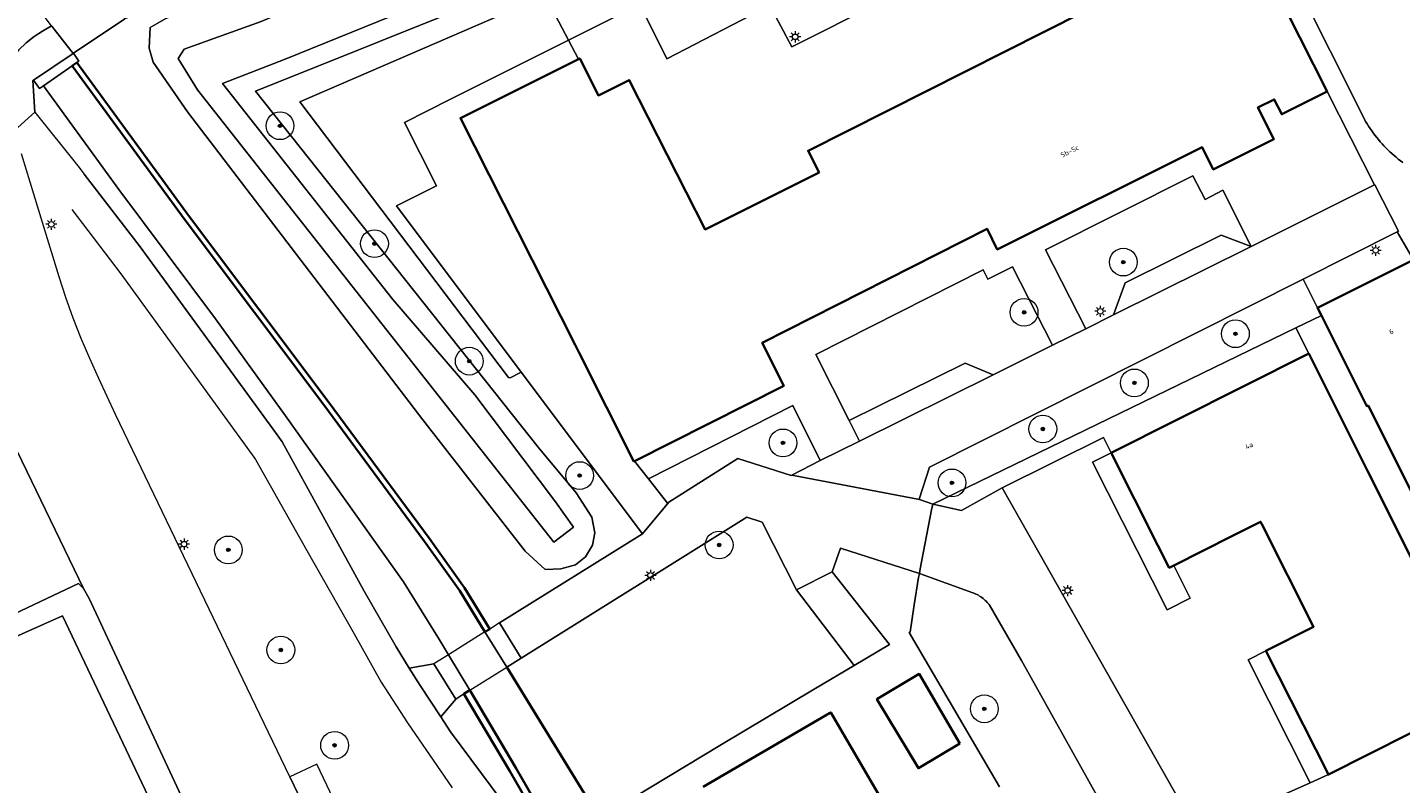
# Model space of a CAD drawing. Header units: metres. Extents: x 131489 to 134032, y 502353 to 503606.
# Tile 14 of 90: x 132545 to 132643, y 502695 to 502750. Entities that reach past the tile are written whole.
import ezdxf
from ezdxf.enums import TextEntityAlignment as Align

# ---------------------------------------------------------------- set-up
doc = ezdxf.new("R2010")
doc.units = ezdxf.units.M
for name, color, linetype, lineweight in [('ALG-laag uit', 4, 'Continuous', 18), ('B-WE-GK-BESCHOEIING-G', 130, 'GK-BESCHOEIING', 35), ('B-WE-GK-KADEMUUR-GV', 150, 'Continuous', 35), ('B-WE-GR-BEPLANTING_CULTUUR_HEESTERS-GV', 90, 'Continuous', 18), ('B-WE-GR-BOOM-S', 92, 'Continuous', 25), ('B-WE-KL-ET_LS_OV_LICHTMAST-S', 190, 'Continuous', 25), ('B-WE-KW-KUNSTWERK_DEK-GV', 170, 'Continuous', 18), ('B-WE-OG-BEBOUWING-GV', 7, 'Continuous', 35), ('B-WE-OG-BEBOUWING-T18', 1, 'Continuous', 18), ('B-WE-OG-TERREIN_CULTUURSCHEIDING-GV', 7, 'Continuous', 18), ('B-WE-OG-TERREIN_ERF-GV', 7, 'Continuous', 18), ('B-WE-OG-WATER_SLOOT-GV', 120, 'Continuous', 18), ('B-WE-OG-WEG-GV', 7, 'Continuous', 18), ('B-WE-VH-VERHARDING_ASFALT-GV', 252, 'Continuous', 18), ('B-WE-VH-VERHARDING_BEDRIJFSVLOERPLAAT-GV', 252, 'Continuous', 18), ('B-WE-VH-VERHARDING_BETONSTRAATSTEEN-GV', 252, 'Continuous', 18), ('B-WE-VH-VERHARDING_TEGEL-GV', 252, 'Continuous', 18)]:
    doc.layers.add(name, color=color, linetype=linetype, lineweight=lineweight)
doc.styles.add('NLCS-ISO-M200-T18', font='NLCS-ISO.ttf', dxfattribs={"height": 0.36})
doc.linetypes.add('GK-BESCHOEIING', pattern='A,30,-5,[1,NLCS.SHX,S=1,R=0,X=0,Y=0],-5', length=40)

# ---------------------------------------------------------------- blocks, each defined once
blk = doc.blocks.new('SKL-ET_OV_LICHTMAST-SO')
at = {"color": 0, "linetype": 'ByBlock', "lineweight": 18}
for points in [[(-1.25, 0), (-2, 0)], [(-1.41, 1.41), (-0.88, 0.88)], [(0, 2), (0, 1.25)], [(0.88, 0.88), (1.41, 1.41)], [(2, 0), (1.25, 0)], [(-1.41, -1.41), (-0.88, -0.88)], [(0, -1.25), (0, -2)], [(0.88, -0.88), (1.41, -1.41)]]:
    blk.add_lwpolyline(points, dxfattribs=at)
blk.add_circle((0, 0), 1, dxfattribs=at)
blk = doc.blocks.new('SGR-BOOM_01-SO')
at = {"linetype": 'ByBlock', "lineweight": 18}
h = blk.add_hatch(color=0, dxfattribs=at)
h.dxf.hatch_style = 1
edge = h.paths.add_edge_path()
edge.add_arc((0, 0), 0.25, 0, 360)
at = {"color": 0, "linetype": 'ByBlock', "lineweight": 18}
for radius in [2, 0.25]:
    blk.add_circle((0, 0), radius, dxfattribs=at)

msp = doc.modelspace()

# ---------------------------------------------------------------- linework, layer by layer
at = {"layer": 'ALG-laag uit', "flags": 128}
for points in [[(132622.151, 502775.829), (132621.557, 502777.006), (132621.538, 502777.044), (132619.866, 502776.405), (132605.041, 502770.685), (132570.902, 502757.298), (132551.518, 502750.353), (132547.828, 502747.866), (132548.221, 502747.298), (132548.059, 502747.186)], [(132546.257, 502749.825), (132547.81, 502747.854), (132547.828, 502747.866), (132551.518, 502750.353)], [(132548.584, 502739.152), (132552.637, 502733.909), (132562.389, 502720.513), (132562.85, 502719.859), (132568.76, 502709.084), (132571.079, 502705.076), (132572.02, 502703.536), (132573.783, 502703.844), (132575.364, 502701.307), (132575.948, 502701.671), (132576.372, 502701.935), (132574.841, 502704.503), (132574.201, 502705.576), (132571.597, 502709.745), (132563.098, 502721.73), (132558.044, 502728.712), (132551.091, 502738.039), (132545.653, 502745.521), (132545.369, 502745.324), (132544.952, 502745.927), (132544.899, 502745.892), (132545.03, 502743.614)], [(132545.03, 502743.614), (132548.131, 502739.738), (132548.584, 502739.152)], [(132545.603, 502735.657), (132544.091, 502740.6)], [(132537.301, 502732.405), (132543.44, 502719.862), (132548.547, 502709.281)], [(132548.547, 502709.281), (132543.44, 502719.862)]]:
    msp.add_lwpolyline(points, dxfattribs=at)
for points in [[(132573.002, 502721.426), (132580.355, 502711.957), (132581.819, 502710.649), (132582.934, 502710.681), (132583.99, 502710.97), (132584.725, 502711.562), (132585.22, 502712.407), (132585.377, 502713.293), (132585.163, 502714.429), (132584.05, 502716.162), (132581.309, 502719.457), (132560.943, 502745.118), (132622.623, 502769.886), (132623.763, 502770.581), (132621.342, 502775.434), (132620.472, 502775.846), (132617.751, 502774.865), (132554.466, 502750.36), (132553.855, 502750.009), (132553.347, 502749.718), (132553.269, 502748.238), (132553.56, 502747.211), (132556.048, 502743.649)], [(132544.564, 502752.083), (132542.027, 502755.865), (132540.874, 502757.914), (132540.282, 502757.616), (132539.738, 502757.293), (132539.216, 502756.936), (132538.719, 502756.546), (132538.248, 502756.125), (132538.04, 502755.914), (132537.991, 502755.864), (132541.82, 502750.522), (132543.713, 502747.881), (132543.893, 502748.097), (132544.413, 502748.606), (132544.981, 502749.061), (132545.591, 502749.457), (132546.241, 502749.846)], [(132545.03, 502743.614), (132544.899, 502745.892), (132544.952, 502745.927), (132547.81, 502747.854), (132546.257, 502749.825), (132546.241, 502749.846), (132545.591, 502749.457), (132544.981, 502749.061), (132544.413, 502748.606), (132543.893, 502748.097), (132543.713, 502747.881), (132543.426, 502747.538), (132543.018, 502746.936), (132542.904, 502746.62), (132542.845, 502746.142), (132542.824, 502745.662), (132542.839, 502745.181), (132542.891, 502744.703), (132542.98, 502744.23), (132543.571, 502742.297)]]:
    msp.add_lwpolyline(points, close=True, dxfattribs=at)
at = {"layer": 'B-WE-GK-BESCHOEIING-G', "flags": 128}
msp.add_lwpolyline([(132579.036, 502703.595), (132585.73, 502692.713)], dxfattribs=at)
at = {"layer": 'B-WE-GK-KADEMUUR-GV', "flags": 128}
for points in [[(132548.059, 502747.186), (132547.73, 502746.958), (132555.865, 502735.832), (132565.85, 502722.521), (132573.125, 502712.664), (132575.651, 502709.098), (132577.47, 502706.141), (132577.809, 502706.353), (132575.985, 502709.319), (132573.449, 502712.898), (132566.171, 502722.76), (132556.186, 502736.07)], [(132575.948, 502701.671), (132579.268, 502696.101), (132590.145, 502677.212), (132602.282, 502656.698), (132603.64, 502654.403), (132604.029, 502654.503), (132590.577, 502677.463), (132579.699, 502696.354), (132576.372, 502701.935)]]:
    msp.add_lwpolyline(points, close=True, dxfattribs=at)
at = {"layer": 'B-WE-GR-BEPLANTING_CULTUUR_HEESTERS-GV', "flags": 128}
for points in [[(132608.776, 502715.703), (132609.727, 502715.355), (132635.894, 502728.057), (132637.729, 502728.948), (132637.451, 502729.502), (132636.411, 502731.573), (132609.509, 502718.033), (132608.755, 502715.711)], [(132627.093, 502710.93), (132626.769, 502710.767), (132625.952, 502712.386), (132622.589, 502719.051), (132621.251, 502718.376), (132626.622, 502707.73), (132628.284, 502708.569)], [(132636.918, 502695.267), (132638.236, 502695.854), (132633.731, 502704.782), (132632.444, 502704.133)]]:
    msp.add_lwpolyline(points, close=True, dxfattribs=at)
at = {"layer": 'B-WE-KW-KUNSTWERK_DEK-GV', "flags": 128}
msp.add_lwpolyline([(132578.514, 502706.792), (132577.809, 502706.353), (132577.47, 502706.141), (132574.841, 502704.503), (132573.783, 502703.844), (132575.364, 502701.307), (132575.948, 502701.671), (132576.372, 502701.935), (132579.036, 502703.595), (132580.081, 502704.246)], close=True, dxfattribs=at)
at = {"layer": 'B-WE-OG-BEBOUWING-GV', "flags": 128}
for points in [[(132623.485, 502752.318), (132600.749, 502740.833), (132601.538, 502739.271), (132593.333, 502735.159), (132587.868, 502745.934), (132585.644, 502744.826), (132584.298, 502747.491), (132584.197, 502747.44), (132575.705, 502743.186), (132583.959, 502726.838), (132584.246, 502726.269), (132588.201, 502718.436), (132588.246, 502718.459), (132598.996, 502723.876), (132597.43, 502726.984), (132613.641, 502735.216), (132614.382, 502733.716), (132629.133, 502741.093), (132629.945, 502739.493), (132634.311, 502741.677), (132633.157, 502743.96), (132634.339, 502744.537), (132634.877, 502743.468), (132638.139, 502745.111), (132632.247, 502756.817)], [(132606.244, 502693.712), (132602.379, 502700.338), (132602.296, 502700.29), (132593.191, 502694.979)]]:
    msp.add_lwpolyline(points, dxfattribs=at)
for points in [[(132651.553, 502718.184), (132647.72, 502725.826), (132648.113, 502726.023), (132646.638, 502728.964), (132646.423, 502728.857), (132644.592, 502732.507), (132644.361, 502732.968), (132637.451, 502729.502), (132637.729, 502728.948), (132641.002, 502722.423), (132641.092, 502722.468), (132644.912, 502714.852), (132650.413, 502717.612)], [(132627.093, 502710.93), (132631.331, 502713.069), (132633.349, 502714.087), (132633.436, 502713.914), (132637.169, 502706.516), (132633.731, 502704.782), (132638.236, 502695.854), (132655.728, 502704.68), (132651.23, 502713.667), (132644.738, 502710.426), (132641.059, 502717.76), (132636.816, 502726.219), (132622.589, 502719.051), (132625.952, 502712.386), (132626.769, 502710.767)], [(132611.689, 502698.11), (132608.763, 502703.112), (132605.712, 502701.295), (132608.696, 502696.321)]]:
    msp.add_lwpolyline(points, close=True, dxfattribs=at)
at = {"layer": 'B-WE-OG-TERREIN_CULTUURSCHEIDING-GV', "flags": 128}
for points in [[(132573.002, 502721.426), (132556.048, 502743.649), (132553.56, 502747.211), (132553.269, 502748.238), (132553.347, 502749.718), (132553.855, 502750.009), (132554.466, 502750.36), (132617.751, 502774.865), (132620.472, 502775.846), (132621.342, 502775.434), (132623.763, 502770.581), (132622.623, 502769.886), (132560.943, 502745.118), (132581.309, 502719.457), (132584.05, 502716.162), (132585.163, 502714.429), (132585.377, 502713.293), (132585.22, 502712.407), (132584.725, 502711.562), (132583.99, 502710.97), (132582.934, 502710.681), (132581.819, 502710.649), (132580.355, 502711.957)], [(132620.759, 502728), (132622.764, 502728.996), (132623.599, 502731.3), (132630.507, 502734.754), (132632.675, 502733.922), (132630.631, 502737.98), (132629.35, 502737.314), (132628.466, 502739.015), (132617.854, 502733.683)], [(132614.093, 502724.687), (132618.368, 502726.812), (132615.474, 502732.473), (132613.708, 502731.581), (132613.372, 502732.246), (132601.318, 502726.155), (132603.703, 502721.394), (132612.06, 502725.528)], [(132590.718, 502715.491), (132595.69, 502718.639), (132599.523, 502717.431), (132599.57, 502717.455), (132601.629, 502718.493), (132599.643, 502722.458), (132589.262, 502717.193), (132590.611, 502715.423)], [(132599.912, 502709.177), (132597.452, 502714.054), (132596.348, 502714.412), (132580.081, 502704.246), (132579.036, 502703.595), (132585.73, 502692.713), (132594.402, 502697.968), (132601.199, 502702.018), (132604.069, 502703.728)]]:
    msp.add_lwpolyline(points, close=True, dxfattribs=at)
for points in [[(132548.059, 502747.186), (132556.186, 502736.07), (132566.171, 502722.76), (132573.449, 502712.898), (132575.985, 502709.319), (132577.809, 502706.353), (132577.47, 502706.141), (132579.036, 502703.595), (132580.081, 502704.246), (132578.514, 502706.792), (132588.811, 502713.219), (132580.087, 502724.876), (132579.29, 502724.472), (132579.176, 502724.487), (132564.136, 502744.36), (132581.812, 502752.022), (132583.485, 502748.807), (132588.618, 502751.387), (132590.578, 502747.459), (132597.986, 502751.298), (132599.567, 502748.318), (132618.667, 502757.933)], [(132624.668, 502688.744), (132616.129, 502704.086), (132613.791, 502708.12), (132613.726, 502708.199), (132613.659, 502708.276), (132613.588, 502708.35), (132613.515, 502708.421), (132613.439, 502708.489), (132613.36, 502708.554), (132613.279, 502708.616), (132613.195, 502708.675), (132613.109, 502708.731), (132613.021, 502708.783), (132612.932, 502708.831), (132612.84, 502708.876), (132612.746, 502708.918), (132612.651, 502708.955), (132612.617, 502708.968), (132608.771, 502710.353), (132608.715, 502710.06), (132608.401, 502708.093), (132608.097, 502706.127), (132608.041, 502706.094), (132614.551, 502694.98)]]:
    msp.add_lwpolyline(points, dxfattribs=at)
at = {"layer": 'B-WE-OG-TERREIN_ERF-GV', "flags": 128}
for points in [[(132580.087, 502724.876), (132571.108, 502736.873), (132573.967, 502738.31), (132571.674, 502742.872), (132574.996, 502744.541), (132583.485, 502748.807), (132581.812, 502752.022), (132564.136, 502744.36), (132579.176, 502724.487), (132579.29, 502724.472)], [(132656.722, 502705.123), (132653.207, 502712.082), (132653.414, 502712.197), (132652.765, 502714.433), (132652.988, 502714.545), (132653.3, 502714.701), (132652.98, 502715.339), (132652.637, 502716.022), (132652.604, 502716.088), (132651.553, 502718.184), (132650.413, 502717.612), (132644.912, 502714.852), (132641.092, 502722.468), (132641.002, 502722.423), (132637.729, 502728.948), (132635.894, 502728.057), (132636.816, 502726.219), (132641.059, 502717.76), (132644.738, 502710.426), (132651.23, 502713.667), (132655.728, 502704.68)], [(132614.733, 502716.541), (132622.035, 502720.15), (132622.589, 502719.051), (132636.816, 502726.219), (132635.894, 502728.057), (132609.727, 502715.355), (132611.809, 502714.901)], [(132608.696, 502696.321), (132605.712, 502701.295), (132608.763, 502703.112), (132611.689, 502698.11)]]:
    msp.add_lwpolyline(points, close=True, dxfattribs=at)
for points in [[(132614.551, 502694.98), (132608.041, 502706.094), (132608.097, 502706.127), (132608.401, 502708.093), (132608.715, 502710.06), (132608.771, 502710.353), (132603.094, 502712.176), (132602.484, 502710.482), (132606.611, 502705.242), (132604.069, 502703.728), (132601.199, 502702.018), (132594.402, 502697.968), (132585.73, 502692.713)], [(132535.228, 502674.176), (132548.082, 502680.25), (132548.013, 502680.391), (132555.835, 502684.103), (132556.699, 502687.008), (132553.913, 502692.832), (132547.04, 502707.299), (132543.007, 502705.508)], [(132593.191, 502694.979), (132602.296, 502700.29), (132602.379, 502700.338), (132606.244, 502693.712)]]:
    msp.add_lwpolyline(points, dxfattribs=at)
at = {"layer": 'B-WE-OG-WATER_SLOOT-GV', "flags": 128}
for points in [[(132582.429, 502712.621), (132556.753, 502745.214), (132555.371, 502747.495), (132555.79, 502748.148), (132561.335, 502750.14), (132574.4, 502755.711), (132577.541, 502756.819), (132601.846, 502766.856), (132619.901, 502773.594), (132621.229, 502771.039), (132563.067, 502747.43), (132558.564, 502745.684), (132570.832, 502730.101), (132576.729, 502723.241), (132582.553, 502715.526), (132583.851, 502713.696)], [(132582.429, 502712.621), (132583.851, 502713.696), (132582.553, 502715.526), (132576.729, 502723.241), (132570.832, 502730.101), (132558.564, 502745.684), (132563.067, 502747.43), (132621.229, 502771.039), (132619.901, 502773.594), (132601.846, 502766.856), (132577.541, 502756.819), (132574.4, 502755.711), (132561.335, 502750.14), (132555.79, 502748.148), (132555.371, 502747.495), (132556.753, 502745.214)]]:
    msp.add_lwpolyline(points, close=True, dxfattribs=at)
msp.add_lwpolyline([(132585.73, 502692.713), (132579.036, 502703.595), (132577.47, 502706.141), (132575.651, 502709.098), (132573.125, 502712.664), (132565.85, 502722.521), (132555.865, 502735.832), (132547.73, 502746.958), (132545.653, 502745.521), (132551.091, 502738.039), (132558.044, 502728.712), (132563.098, 502721.73), (132571.597, 502709.745), (132574.201, 502705.576), (132574.841, 502704.503), (132576.372, 502701.935), (132579.699, 502696.354), (132590.577, 502677.463)], dxfattribs=at)
at = {"layer": 'B-WE-OG-WEG-GV', "flags": 128}
msp.add_lwpolyline([(132575.948, 502701.671), (132575.364, 502701.307), (132574.279, 502700.015), (132574.991, 502698.934), (132578.681, 502693.959), (132582.589, 502689.144), (132589.313, 502677.511), (132601.381, 502656.108), (132602.282, 502656.698), (132590.145, 502677.212), (132579.268, 502696.101)], close=True, dxfattribs=at)
at = {"layer": 'B-WE-VH-VERHARDING_ASFALT-GV', "flags": 128}
for points in [[(132611.202, 502641.286), (132610.368, 502640.708), (132604.723, 502650.533), (132605.471, 502651.067), (132603.828, 502654.061), (132602.66, 502653.839), (132601.381, 502656.108), (132589.313, 502677.511), (132582.589, 502689.144), (132578.681, 502693.959), (132574.991, 502698.934), (132574.279, 502700.015), (132572.794, 502702.271), (132572.02, 502703.536), (132571.079, 502705.076), (132568.76, 502709.084), (132562.85, 502719.859), (132562.389, 502720.513), (132552.637, 502733.909), (132548.582, 502739.154)], [(132547.703, 502736.594), (132551.243, 502731.962), (132560.687, 502718.922), (132560.928, 502718.572), (132564.627, 502712.014), (132568.04, 502706.013), (132569.982, 502702.527), (132571.886, 502699.581), (132575.101, 502694.916)], [(132550.843, 502721.83), (132549.644, 502724.418), (132548.992, 502725.852), (132548.381, 502727.304), (132547.811, 502728.773), (132547.283, 502730.257), (132546.797, 502731.755), (132545.603, 502735.657)], [(132548.547, 502709.281), (132548.955, 502708.546), (132558.743, 502687.517), (132558.826, 502687.341), (132558.888, 502687.204), (132564.359, 502676.198), (132565.969, 502672.857), (132572.985, 502675.786), (132571.364, 502679.158), (132570.851, 502680.225), (132569.021, 502684.031), (132567.957, 502686.242), (132563.406, 502695.704), (132550.843, 502721.83)]]:
    msp.add_lwpolyline(points, dxfattribs=at)
for points in [[(132602.484, 502710.482), (132599.912, 502709.177), (132604.069, 502703.728), (132606.611, 502705.242)], [(132578.514, 502706.792), (132577.809, 502706.353), (132577.47, 502706.141), (132574.841, 502704.503), (132573.783, 502703.844), (132575.364, 502701.307), (132575.948, 502701.671), (132576.372, 502701.935), (132579.036, 502703.595), (132580.081, 502704.246)]]:
    msp.add_lwpolyline(points, close=True, dxfattribs=at)
at = {"layer": 'B-WE-VH-VERHARDING_BEDRIJFSVLOERPLAAT-GV', "flags": 128}
msp.add_lwpolyline([(132548.059, 502747.186), (132548.221, 502747.298), (132547.828, 502747.866), (132547.81, 502747.854), (132544.952, 502745.927), (132545.369, 502745.324), (132545.653, 502745.521), (132547.73, 502746.958)], close=True, dxfattribs=at)
at = {"layer": 'B-WE-VH-VERHARDING_BETONSTRAATSTEEN-GV', "flags": 128}
for points in [[(132622.151, 502775.829), (132624.621, 502770.932), (132625.54, 502769.111), (132628.622, 502763.002), (132628.552, 502762.966), (132632.161, 502756.774), (132632.247, 502756.817), (132638.139, 502745.111), (132641.566, 502738.37), (132641.592, 502738.383), (132643.285, 502735.033), (132643.192, 502734.986), (132644.361, 502732.968), (132644.592, 502732.507), (132645.374, 502732.841)], [(132643.588, 502739.988), (132643.428, 502740.109), (132643.27, 502740.233), (132643.115, 502740.361), (132642.963, 502740.492), (132642.813, 502740.625), (132642.666, 502740.762), (132642.521, 502740.901), (132642.379, 502741.043), (132642.241, 502741.189), (132642.105, 502741.336), (132641.972, 502741.487), (132641.842, 502741.64), (132641.715, 502741.796), (132641.591, 502741.954), (132641.471, 502742.115), (132641.354, 502742.278), (132641.24, 502742.443), (132641.129, 502742.61), (132641.022, 502742.78), (132640.918, 502742.952), (132640.904, 502742.975), (132630.751, 502763.22)], [(132630.751, 502763.22), (132640.904, 502742.975), (132640.918, 502742.952), (132641.022, 502742.78), (132641.129, 502742.61), (132641.24, 502742.443), (132641.354, 502742.278), (132641.471, 502742.115), (132641.591, 502741.954), (132641.715, 502741.796), (132641.842, 502741.64), (132641.972, 502741.487), (132642.105, 502741.336), (132642.241, 502741.189), (132642.379, 502741.043), (132642.521, 502740.901), (132642.666, 502740.762), (132642.813, 502740.625), (132642.963, 502740.492), (132643.115, 502740.361), (132643.27, 502740.233), (132643.428, 502740.109), (132643.588, 502739.988)], [(132627.521, 502693.954), (132614.733, 502716.541), (132611.809, 502714.901), (132609.727, 502715.355), (132609.649, 502714.947), (132608.835, 502710.686), (132608.771, 502710.353), (132612.617, 502708.968), (132612.651, 502708.955), (132612.746, 502708.918), (132612.84, 502708.876), (132612.932, 502708.831), (132613.021, 502708.783), (132613.109, 502708.731), (132613.195, 502708.675), (132613.279, 502708.616), (132613.36, 502708.554), (132613.439, 502708.489), (132613.515, 502708.421), (132613.588, 502708.35), (132613.659, 502708.276), (132613.726, 502708.199), (132613.791, 502708.12), (132616.129, 502704.086), (132624.668, 502688.744)], [(132531.575, 502712.057), (132535.398, 502703.591), (132542.656, 502707.024), (132548.182, 502709.638), (132548.547, 502709.281)]]:
    msp.add_lwpolyline(points, dxfattribs=at)
for points in [[(132625.94, 502761.637), (132620.142, 502758.684), (132618.667, 502757.933), (132599.567, 502748.318), (132597.986, 502751.298), (132590.578, 502747.459), (132588.618, 502751.387), (132583.485, 502748.807), (132584.197, 502747.44), (132584.298, 502747.491), (132585.644, 502744.826), (132587.868, 502745.934), (132593.333, 502735.159), (132601.538, 502739.271), (132600.749, 502740.833), (132623.485, 502752.318), (132622.83, 502753.627), (132627.194, 502755.81), (132628.353, 502753.524), (132629.516, 502754.11), (132628.978, 502755.19), (132629.111, 502755.256)], [(132588.246, 502718.459), (132588.201, 502718.436), (132584.246, 502726.269), (132583.959, 502726.838), (132575.705, 502743.186), (132584.197, 502747.44), (132583.485, 502748.807), (132574.996, 502744.541), (132571.674, 502742.872), (132573.967, 502738.31), (132571.108, 502736.873), (132580.087, 502724.876), (132588.811, 502713.219), (132590.718, 502715.491), (132590.611, 502715.423), (132589.262, 502717.193)], [(132620.759, 502728), (132617.854, 502733.683), (132628.466, 502739.015), (132629.35, 502737.314), (132630.631, 502737.98), (132632.675, 502733.922), (132641.566, 502738.37), (132638.139, 502745.111), (132634.877, 502743.468), (132634.339, 502744.537), (132633.157, 502743.96), (132634.311, 502741.677), (132629.945, 502739.493), (132629.133, 502741.093), (132614.382, 502733.716), (132613.641, 502735.216), (132597.43, 502726.984), (132598.996, 502723.876), (132588.246, 502718.459), (132589.262, 502717.193), (132599.643, 502722.458), (132601.629, 502718.493), (132604.453, 502719.896), (132603.703, 502721.394), (132601.318, 502726.155), (132613.372, 502732.246), (132613.708, 502731.581), (132615.474, 502732.473), (132618.368, 502726.812)], [(132614.093, 502724.687), (132604.453, 502719.896), (132601.629, 502718.493), (132599.57, 502717.455), (132608.776, 502715.703), (132608.755, 502715.711), (132609.509, 502718.033), (132636.411, 502731.573), (132643.192, 502734.986), (132643.285, 502735.033), (132641.592, 502738.383), (132641.566, 502738.37), (132632.675, 502733.922), (132622.764, 502728.996), (132620.759, 502728), (132618.368, 502726.812)], [(132622.764, 502728.996), (132632.675, 502733.922), (132630.507, 502734.754), (132623.599, 502731.3)], [(132614.093, 502724.687), (132612.06, 502725.528), (132603.703, 502721.394), (132604.453, 502719.896)], [(132602.484, 502710.482), (132603.094, 502712.176), (132608.771, 502710.353), (132608.835, 502710.686), (132609.649, 502714.947), (132609.727, 502715.355), (132608.776, 502715.703), (132599.57, 502717.455), (132599.523, 502717.431), (132595.69, 502718.639), (132590.718, 502715.491), (132588.811, 502713.219), (132578.514, 502706.792), (132580.081, 502704.246), (132596.348, 502714.412), (132597.452, 502714.054), (132599.912, 502709.177)], [(132575.364, 502701.307), (132573.783, 502703.844), (132572.02, 502703.536), (132572.794, 502702.271), (132574.279, 502700.015)]]:
    msp.add_lwpolyline(points, close=True, dxfattribs=at)
at = {"layer": 'B-WE-VH-VERHARDING_TEGEL-GV', "flags": 128}
for points in [[(132637.451, 502729.502), (132644.361, 502732.968), (132643.192, 502734.986), (132636.411, 502731.573)], [(132565.364, 502696.615), (132563.406, 502695.704), (132567.957, 502686.242), (132569.844, 502687.177)]]:
    msp.add_lwpolyline(points, close=True, dxfattribs=at)
for points in [[(132629.105, 502691.791), (132636.918, 502695.267), (132632.444, 502704.133), (132633.731, 502704.782), (132637.169, 502706.516), (132633.436, 502713.914), (132633.349, 502714.087), (132631.331, 502713.069), (132627.093, 502710.93), (132628.284, 502708.569), (132626.622, 502707.73), (132621.251, 502718.376), (132622.589, 502719.051), (132622.035, 502720.15), (132614.733, 502716.541), (132627.521, 502693.954)], [(132558.743, 502687.517), (132548.955, 502708.546), (132548.547, 502709.281), (132548.182, 502709.638), (132542.656, 502707.024)], [(132543.007, 502705.508), (132547.04, 502707.299), (132553.913, 502692.832)], [(132655.728, 502704.68), (132638.236, 502695.854), (132636.918, 502695.267), (132629.105, 502691.791)]]:
    msp.add_lwpolyline(points, dxfattribs=at)

# ---------------------------------------------------------------- block references
at = {"layer": 'B-WE-GR-BOOM-S', "xscale": 0.5, "yscale": 0.5, "zscale": 0.5}
for p in [(132562.704, 502742.635), (132569.51, 502734.135), (132623.458, 502732.804), (132616.314, 502729.18), (132631.537, 502727.639), (132576.337, 502725.665), (132624.261, 502724.096), (132617.662, 502720.778), (132598.939, 502719.772), (132584.291, 502717.418), (132611.117, 502716.889), (132558.978, 502712.057), (132594.341, 502712.415), (132562.763, 502704.843), (132613.447, 502700.601), (132566.636, 502697.969)]:
    msp.add_blockref('SGR-BOOM_01-SO', p, dxfattribs=at)
at = {"layer": 'B-WE-KL-ET_LS_OV_LICHTMAST-S', "xscale": 0.2, "yscale": 0.2, "zscale": 0.2}
for p in [(132599.819, 502749.045), (132546.226, 502735.53), (132641.641, 502733.654), (132621.803, 502729.26), (132555.793, 502712.47), (132589.399, 502710.222), (132619.444, 502709.127)]:
    msp.add_blockref('SKL-ET_OV_LICHTMAST-SO', p, dxfattribs=at)

# ---------------------------------------------------------------- texts
at = {"layer": 'B-WE-OG-BEBOUWING-T18', "style": 'NLCS-ISO-M200-T18'}
for s, rotation, p in [('5b-5c', 26.6, (132619.599, 502740.797)), ('6', 26.6, (132642.765, 502727.798)), ('4a', 26.7, (132632.518, 502719.574))]:
    msp.add_text(s, height=0.36, rotation=rotation, dxfattribs=at).set_placement(p, align=Align.MIDDLE)

doc.saveas('drawing.dxf')
